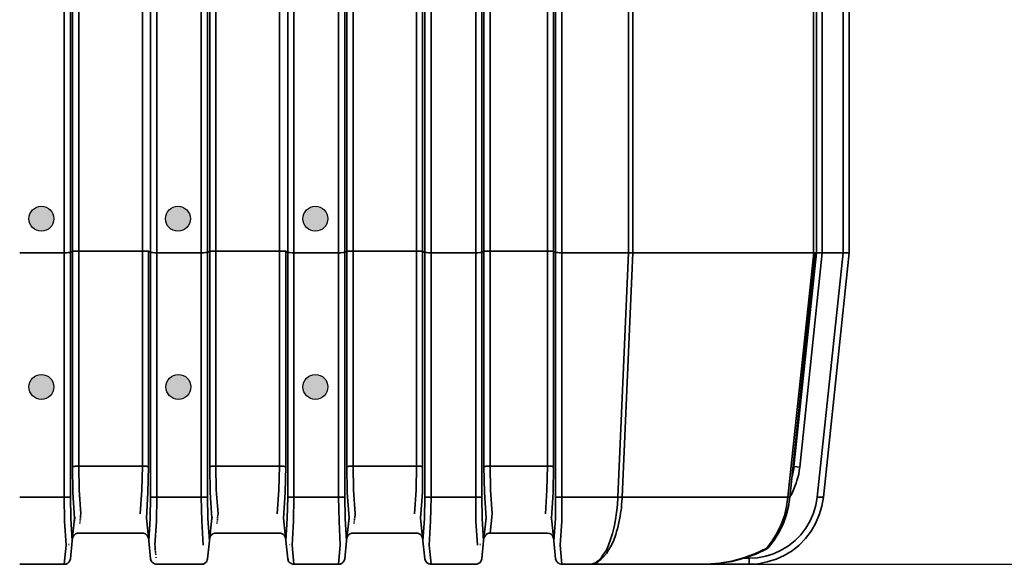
# Model space of a CAD drawing. Header units: millimetres. Extents: x -1661 to 8978, y 10538 to 15989.
# Tile 14 of 24: x 5140 to 6720, y 12669 to 13544. Entities that reach past the tile are written whole.
import ezdxf

# ---------------------------------------------------------------- set-up
doc = ezdxf.new("R2010")
doc.units = ezdxf.units.MM
doc.layers.add('2DH_OBV_z', color=250, linetype='Continuous', lineweight=30)
doc.layers.add('Eko_Wymiary', color=7, linetype='Continuous', lineweight=20)
doc.layers.add('C00-00-00-BLACK', color=7, linetype='Continuous')
doc.styles.get("Standard").update_dxf_attribs({"font": 'arial.ttf'})
doc.dimstyles.new('ISO-25', dxfattribs={"dimtxt": 2.5, "dimasz": 2.5, "dimexe": 1.25, "dimexo": 0.625, "dimtad": 1, "dimtxsty": 'Standard', "dimcen": 2.5, "dimadec": 0, "dimazin": 0, "dimtfac": 1, "dimtmove": 0, "dimatfit": 3, "dimfxl": 0, "dimarcsym": 0})

# ---------------------------------------------------------------- blocks, each defined once
blk = doc.blocks.new('*D137')
at = {"layer": 'Defpoints', "color": 0}
for p in [(6273.5, 14289), (6855.1, 14289), (6458.5, 12669.3)]:
    blk.add_point(p, dxfattribs=at)
at = {"layer": 'Eko_Wymiary', "color": 0, "lineweight": -2, "ltscale": 2}
for p, q in [((6274.2, 14289), (6856.3, 14289)), ((6855.1, 12719.3), (6855.1, 14239)), ((6459.1, 12669.3), (6856.3, 12669.3))]:
    blk.add_line(p, q, dxfattribs=at)
at = {"layer": 'Eko_Wymiary', "color": 0}
for points in [[(6863.4, 14239), (6846.8, 14239), (6855.1, 14289)], [(6846.8, 12719.3), (6863.4, 12719.3), (6855.1, 12669.3)]]:
    blk.add_solid(points, dxfattribs=at)
at = {"layer": 'Eko_Wymiary', "color": 0, "insert": (6824.6, 13249.3), "char_height": 50, "attachment_point": 5, "rotation": 90}
blk.add_mtext('1620', dxfattribs=at)
blk = doc.blocks.new('*D138')
at = {"layer": 'Defpoints', "color": 0}
for p in [(4668, 15749.2), (7065.1, 15749.2), (6276.6, 12669.3)]:
    blk.add_point(p, dxfattribs=at)
at = {"layer": 'Eko_Wymiary', "color": 0, "lineweight": -2, "ltscale": 2}
for p, q in [((4668.6, 15749.2), (7066.3, 15749.2)), ((7065.1, 12719.3), (7065.1, 15699.2)), ((6277.2, 12669.3), (7066.3, 12669.3))]:
    blk.add_line(p, q, dxfattribs=at)
at = {"layer": 'Eko_Wymiary', "color": 0}
for points in [[(7073.4, 15699.2), (7056.8, 15699.2), (7065.1, 15749.2)], [(7056.8, 12719.3), (7073.4, 12719.3), (7065.1, 12669.3)]]:
    blk.add_solid(points, dxfattribs=at)
at = {"layer": 'Eko_Wymiary', "color": 0, "insert": (7034.6, 13472.7), "char_height": 50, "attachment_point": 5, "rotation": 90}
blk.add_mtext('3065', dxfattribs=at)
blk = doc.blocks.new('A$C31ED3315')
at = {"layer": 'C00-00-00-BLACK', "color": 7, "linetype": 'Continuous', "lineweight": 35}
for p, q in [((2724.1, 1147.7), (2724.1, 500.3)), ((1521.4, 1119.4), (1521.4, 500.3)), ((1531.1, 500.8), (1531.1, 1119)), ((1534.5, 1117.3), (1534.5, 502.5)), ((1544.7, 502.9), (1544.7, 1116.8)), ((1646.8, 1116.8), (1646.8, 502.9)), ((1659.9, 1119), (1659.9, 500.8)), ((1670.1, 500.3), (1670.1, 1119.4)), ((1741.2, 1119.4), (1741.2, 500.3)), ((1751.4, 500.8), (1751.4, 1119)), ((1754.8, 1117.3), (1754.8, 502.5)), ((1764.5, 502.9), (1764.5, 1116.8)), ((1866.7, 1116.8), (1866.7, 502.9)), ((1880.2, 1119), (1880.2, 500.8)), ((1890, 1119.4), (1890, 500.3)), ((1961.5, 1119.4), (1961.5, 500.3)), ((1971.7, 500.8), (1971.7, 1119)), ((1975.1, 1117.3), (1975.1, 502.5)), ((1984.9, 502.9), (1984.9, 1116.8)), ((2087, 1116.8), (2087, 502.9)), ((2096.7, 502.5), (2096.7, 1117.3)), ((2100.1, 1119), (2100.1, 500.8)), ((2110.3, 1119.4), (2110.3, 500.3)), ((2181.9, 1119.4), (2181.9, 500.3)), ((2191.6, 1119), (2191.6, 500.8)), ((2195, 1117.3), (2195, 502.5)), ((2205.2, 1116.8), (2205.2, 502.9)), ((2297.1, 1116.8), (2297.1, 502.9)), ((2306.8, 1117.3), (2306.8, 502.5)), ((2310.2, 1119), (2310.2, 500.8)), ((2320.4, 500.3), (2320.4, 1119.4)), ((2427.2, 500.3), (2427.2, 1119.4)), ((2433.9, 500.3), (2433.9, 1119.4)), ((2728.8, 1119.4), (2728.8, 500.3)), ((2738.1, 500.3), (2738.1, 1119.4)), ((2771.6, 500.3), (2771.6, 1119.4)), ((2781.3, 500.3), (2781.3, 1119.4)), ((1521.4, 500.3), (1449.8, 500.3)), ((1524.8, 500.3), (1521.4, 500.3)), ((1521.4, 500.3), (1521.4, 107.6)), ((1527.7, 500.8), (1524.8, 500.3)), ((1530.3, 500.8), (1527.7, 500.8)), ((1531.1, 500.8), (1530.3, 500.8)), ((1534.5, 502.5), (1531.1, 500.8)), ((1531.1, 108.5), (1531.1, 500.8)), ((1535.8, 502.9), (1534.5, 502.5)), ((1534.5, 502.5), (1534.5, 156.8)), ((1537.9, 502.9), (1535.8, 502.9)), ((1540.9, 502.9), (1537.9, 502.9)), ((1544.7, 502.9), (1540.9, 502.9)), ((1646.8, 502.9), (1544.7, 502.9)), ((1544.7, 157.6), (1544.7, 502.9)), ((1646.8, 502.9), (1646.8, 157.6)), ((1650.2, 502.9), (1646.8, 502.9)), ((1653.1, 502.9), (1650.2, 502.9)), ((1655.7, 502.9), (1653.1, 502.9)), ((1656.5, 502.5), (1655.7, 502.9)), ((1659.9, 500.8), (1656.5, 502.5)), ((1656.5, 156.8), (1656.5, 502.5)), ((1659.9, 500.8), (1659.9, 108.5)), ((1660.8, 500.8), (1659.9, 500.8)), ((1663.3, 500.8), (1660.8, 500.8)), ((1666.3, 500.3), (1663.3, 500.8)), ((1670.1, 500.3), (1666.3, 500.3)), ((1741.2, 500.3), (1670.1, 500.3)), ((1670.1, 107.6), (1670.1, 500.3)), ((1741.2, 500.3), (1741.2, 107.6)), ((1745.1, 500.3), (1741.2, 500.3)), ((1748, 500.8), (1745.1, 500.3)), ((1750.1, 500.8), (1748, 500.8)), ((1751.4, 500.8), (1750.1, 500.8)), ((1754.8, 502.5), (1751.4, 500.8)), ((1751.4, 108.5), (1751.4, 500.8)), ((1755.6, 502.9), (1754.8, 502.5)), ((1754.8, 502.5), (1754.8, 156.8)), ((1758.2, 502.9), (1755.6, 502.9)), ((1761.2, 502.9), (1758.2, 502.9)), ((1764.5, 502.9), (1761.2, 502.9)), ((1866.7, 502.9), (1764.5, 502.9)), ((1764.5, 157.6), (1764.5, 502.9)), ((1866.7, 502.9), (1866.7, 157.6)), ((1870.5, 502.9), (1866.7, 502.9)), ((1873.4, 502.9), (1870.5, 502.9)), ((1875.5, 502.9), (1873.4, 502.9)), ((1876.8, 502.5), (1875.5, 502.9)), ((1880.2, 500.8), (1876.8, 502.5)), ((1876.8, 156.8), (1876.8, 502.5)), ((1880.2, 500.8), (1880.2, 108.5)), ((1881, 500.8), (1880.2, 500.8)), ((1883.2, 500.8), (1881, 500.8)), ((1886.6, 500.3), (1883.2, 500.8)), ((1890, 500.3), (1886.6, 500.3)), ((1961.5, 500.3), (1890, 500.3)), ((1890, 500.3), (1890, 107.6)), ((1965.4, 500.3), (1961.5, 500.3)), ((1961.5, 500.3), (1961.5, 107.6)), ((1968.3, 500.8), (1965.4, 500.3)), ((1970.4, 500.8), (1968.3, 500.8)), ((1971.7, 500.8), (1970.4, 500.8)), ((1975.1, 502.5), (1971.7, 500.8)), ((1971.7, 108.5), (1971.7, 500.8)), ((1976, 502.9), (1975.1, 502.5)), ((1975.1, 502.5), (1975.1, 156.8)), ((1978.1, 502.9), (1976, 502.9)), ((1981.5, 502.9), (1978.1, 502.9)), ((1984.9, 502.9), (1981.5, 502.9)), ((2087, 502.9), (1984.9, 502.9)), ((1984.9, 157.6), (1984.9, 502.9)), ((2090.3, 502.9), (2087, 502.9)), ((2087, 502.9), (2087, 157.6)), ((2093.7, 502.9), (2090.3, 502.9)), ((2095.8, 502.9), (2093.7, 502.9)), ((2096.7, 502.5), (2095.8, 502.9)), ((2100.1, 500.8), (2096.7, 502.5)), ((2096.7, 156.8), (2096.7, 502.5)), ((2100.1, 500.8), (2100.1, 108.5)), ((2101.4, 500.8), (2100.1, 500.8)), ((2103.5, 500.8), (2101.4, 500.8)), ((2106.4, 500.3), (2103.5, 500.8)), ((2110.3, 500.3), (2106.4, 500.3)), ((2181.9, 500.3), (2110.3, 500.3)), ((2110.3, 500.3), (2110.3, 107.6)), ((2181.9, 500.3), (2181.9, 107.6)), ((2185.2, 500.3), (2181.9, 500.3)), ((2188.6, 500.8), (2185.2, 500.3)), ((2190.8, 500.8), (2188.6, 500.8)), ((2191.6, 500.8), (2190.8, 500.8)), ((2195, 502.5), (2191.6, 500.8)), ((2191.6, 500.8), (2191.6, 108.5)), ((2196.3, 502.9), (2195, 502.5)), ((2195, 502.5), (2195, 156.8)), ((2198.4, 502.9), (2196.3, 502.9)), ((2201.3, 502.9), (2198.4, 502.9)), ((2205.2, 502.9), (2201.3, 502.9)), ((2205.2, 502.9), (2205.2, 157.6)), ((2297.1, 502.9), (2205.2, 502.9)), ((2297.1, 502.9), (2297.1, 157.6)), ((2300.5, 502.9), (2297.1, 502.9)), ((2303.9, 502.9), (2300.5, 502.9)), ((2306, 502.9), (2303.9, 502.9)), ((2306.8, 502.5), (2306, 502.9)), ((2306.8, 502.5), (2306.8, 156.8)), ((2310.2, 500.8), (2306.8, 502.5)), ((2310.2, 500.8), (2310.2, 108.5)), ((2311.5, 500.8), (2310.2, 500.8)), ((2313.6, 500.8), (2311.5, 500.8)), ((2316.6, 500.3), (2313.6, 500.8)), ((2320.4, 500.3), (2316.6, 500.3)), ((2427.2, 500.3), (2320.4, 500.3)), ((2320.4, 107.6), (2320.4, 500.3)), ((2409.8, 107.6), (2427.2, 500.3)), ((2417, 107.6), (2433.9, 500.3)), ((2431, 500.3), (2427.2, 500.3)), ((2433.9, 500.3), (2431, 500.3)), ((2724.1, 500.3), (2433.9, 500.3)), ((2724.6, 500.3), (2683, 107.6)), ((2727.1, 500.3), (2686, 107.2)), ((2728.8, 500.3), (2692.8, 156.8)), ((2702.1, 155.9), (2738.1, 500.3)), ((2728.8, 500.3), (2724.1, 500.3)), ((2738.1, 500.3), (2728.8, 500.3)), ((2730.1, 108), (2771.6, 500.3)), ((2771.6, 500.3), (2738.1, 500.3)), ((2740.2, 107.6), (2781.3, 500.3)), ((2772.4, 500.3), (2771.6, 500.3)), ((2781.3, 500.3), (2772.4, 500.3)), ((1534.5, 156.8), (1535.3, 115.2)), ((1534.9, 156.8), (1535.8, 157.2)), ((1535.8, 157.2), (1537, 157.2)), ((1537, 157.2), (1538.7, 157.6)), ((1538.7, 157.6), (1541.3, 157.6)), ((1541.3, 157.6), (1544.7, 157.6)), ((1646.8, 157.6), (1544.7, 157.6)), ((1544.7, 157.6), (1545.1, 119.5)), ((1646.8, 157.6), (1645.9, 119.5)), ((1648.5, 157.6), (1646.8, 157.6)), ((1650.2, 157.6), (1648.5, 157.6)), ((1651.9, 157.6), (1650.2, 157.6)), ((1653.1, 157.6), (1651.9, 157.6)), ((1654.4, 157.2), (1653.1, 157.6)), ((1655.7, 157.2), (1654.4, 157.2)), ((1655.7, 115.2), (1656.5, 156.8)), ((1754.8, 156.8), (1755.6, 115.2)), ((1756.9, 157.2), (1755.6, 157.2)), ((1758.2, 157.6), (1756.9, 157.2)), ((1759.5, 157.6), (1758.2, 157.6)), ((1761.2, 157.6), (1759.5, 157.6)), ((1762.9, 157.6), (1761.2, 157.6)), ((1764.5, 157.6), (1762.9, 157.6)), ((1866.7, 157.6), (1764.5, 157.6)), ((1764.5, 157.6), (1765.4, 119.5)), ((1866.7, 157.6), (1865.8, 119.5)), ((1868.8, 157.6), (1866.7, 157.6)), ((1870.5, 157.6), (1868.8, 157.6)), ((1872.2, 157.6), (1870.5, 157.6)), ((1873.4, 157.6), (1872.2, 157.6)), ((1874.7, 157.2), (1873.4, 157.6)), ((1875.5, 157.2), (1874.7, 157.2)), ((1876.4, 156.8), (1875.5, 157.2)), ((1876, 115.2), (1876.8, 156.8)), ((1975.1, 156.8), (1975.5, 115.2)), ((1975.5, 156.8), (1976.4, 157.2)), ((1976.4, 157.2), (1977.2, 157.2)), ((1977.2, 157.2), (1978.9, 157.6)), ((1978.9, 157.6), (1981.9, 157.6)), ((1981.9, 157.6), (1984.9, 157.6)), ((2087, 157.6), (1984.9, 157.6)), ((1984.9, 157.6), (1985.7, 119.5)), ((2086.1, 119.5), (2087, 157.6)), ((2088.6, 157.6), (2087, 157.6)), ((2090.3, 157.6), (2088.6, 157.6)), ((2092, 157.6), (2090.3, 157.6)), ((2093.7, 157.6), (2092, 157.6)), ((2095, 157.2), (2093.7, 157.6)), ((2095.8, 157.2), (2095, 157.2)), ((2096.7, 156.8), (2095.8, 157.2)), ((2096.3, 115.2), (2096.7, 156.8)), ((2195, 156.8), (2195.8, 115.2)), ((2196.3, 157.2), (2195.4, 156.8)), ((2197.1, 157.2), (2196.3, 157.2)), ((2198.4, 157.6), (2197.1, 157.2)), ((2199.6, 157.6), (2198.4, 157.6)), ((2201.3, 157.6), (2199.6, 157.6)), ((2203, 157.6), (2201.3, 157.6)), ((2205.2, 157.6), (2203, 157.6)), ((2205.2, 157.6), (2205.6, 119.5)), ((2297.1, 157.6), (2205.2, 157.6)), ((2297.1, 157.6), (2296.2, 119.5)), ((2298.8, 157.6), (2297.1, 157.6)), ((2300.5, 157.6), (2298.8, 157.6)), ((2302.2, 157.6), (2300.5, 157.6)), ((2303.9, 157.6), (2302.2, 157.6)), ((2305.1, 157.2), (2303.9, 157.6)), ((2306, 157.2), (2305.1, 157.2)), ((2306.8, 156.8), (2306, 157.2)), ((2306.4, 115.2), (2306.8, 156.8)), ((2690.2, 142.4), (2689.8, 140.6)), ((2690.7, 144), (2690.2, 142.4)), ((2691.1, 145.3), (2690.7, 144)), ((2692.8, 156.8), (2691.1, 156.8)), ((2691.5, 148.7), (2691.1, 147)), ((2691.1, 147), (2691.1, 145.3)), ((2692, 150.4), (2691.5, 148.7)), ((2692.4, 153.4), (2692, 151.7)), ((2692, 151.7), (2692, 150.4)), ((2692.8, 156.8), (2692.4, 155.1)), ((2692.4, 155.1), (2692.4, 153.4)), ((2702.1, 155.9), (2692.8, 156.8)), ((2699.1, 139.4), (2700.4, 144.9)), ((2700.4, 144.9), (2701.3, 150.4)), ((2701.3, 150.4), (2702.1, 155.9)), ((2692, 119.5), (2694.9, 126.7)), ((2694.9, 126.7), (2696.2, 130.5)), ((2696.2, 130.5), (2697.4, 134.3)), ((2697.4, 134.3), (2699.1, 139.4)), ((1535.3, 115.2), (1537.9, 74.1)), ((1545.1, 119.5), (1548.1, 80.9)), ((1645.9, 119.5), (1643, 80.9)), ((1653.1, 74.1), (1655.7, 115.2)), ((1755.6, 115.2), (1758.2, 74.1)), ((1765.4, 119.5), (1768.4, 80.9)), ((1865.8, 119.5), (1863.3, 80.9)), ((1873.4, 74.1), (1876, 115.2)), ((1975.5, 115.2), (1978.5, 74.1)), ((1985.7, 119.5), (1988.2, 80.9)), ((2083.6, 80.9), (2086.1, 119.5)), ((2093.3, 74.1), (2096.3, 115.2)), ((2195.8, 115.2), (2198.4, 74.1)), ((2205.6, 119.5), (2208.5, 80.9)), ((2296.2, 119.5), (2293.7, 80.9)), ((2303.4, 74.1), (2306.4, 115.2)), ((2687.3, 110.2), (2688.6, 112.3)), ((2688.6, 112.3), (2692, 119.5)), ((1521.4, 107.6), (1449.8, 107.6)), ((1523.1, 107.6), (1521.4, 107.6)), ((1521.8, 69.1), (1521.4, 107.6)), ((1524.8, 107.6), (1523.1, 107.6)), ((1526.4, 107.6), (1524.8, 107.6)), ((1527.7, 108), (1526.4, 107.6)), ((1529, 108), (1527.7, 108)), ((1530.3, 108), (1529, 108)), ((1532, 73.3), (1531.1, 108.5)), ((1659.9, 108.5), (1659.5, 73.3)), ((1660.3, 108.5), (1661.2, 108)), ((1661.2, 108), (1662.4, 108)), ((1662.4, 108), (1664.1, 108)), ((1664.1, 108), (1666.7, 107.6)), ((1666.7, 107.6), (1670.1, 107.6)), ((1670.1, 107.6), (1669.2, 69.1)), ((1741.2, 107.6), (1670.1, 107.6)), ((1741.2, 107.6), (1742.1, 69.1)), ((1743.4, 107.6), (1741.2, 107.6)), ((1745.1, 107.6), (1743.4, 107.6)), ((1746.7, 107.6), (1745.1, 107.6)), ((1748, 108), (1746.7, 107.6)), ((1749.3, 108), (1748, 108)), ((1750.1, 108), (1749.3, 108)), ((1751, 108.5), (1750.1, 108)), ((1751.8, 73.3), (1751.4, 108.5)), ((1880.2, 108.5), (1879.4, 73.3)), ((1880.6, 108.5), (1881.5, 108)), ((1881.5, 108), (1882.7, 108)), ((1882.7, 108), (1884, 108)), ((1884, 108), (1887, 107.6)), ((1887, 107.6), (1890, 107.6)), ((1890, 107.6), (1889.5, 69.1)), ((1961.5, 107.6), (1890, 107.6)), ((1963.2, 107.6), (1961.5, 107.6)), ((1962.4, 69.1), (1961.5, 107.6)), ((1965.4, 107.6), (1963.2, 107.6)), ((1966.6, 107.6), (1965.4, 107.6)), ((1968.3, 108), (1966.6, 107.6)), ((1969.6, 108), (1968.3, 108)), ((1970.4, 108), (1969.6, 108)), ((1971.3, 108.5), (1970.4, 108)), ((1972.1, 73.3), (1971.7, 108.5)), ((2100.1, 108.5), (2099.7, 73.3)), ((2100.5, 108.5), (2101.4, 108)), ((2101.4, 108), (2102.6, 108)), ((2102.6, 108), (2104.3, 108)), ((2104.3, 108), (2107.3, 107.6)), ((2107.3, 107.6), (2110.3, 107.6)), ((2110.3, 107.6), (2109.4, 69.1)), ((2181.9, 107.6), (2110.3, 107.6)), ((2181.9, 107.6), (2182.3, 69.1)), ((2183.6, 107.6), (2181.9, 107.6)), ((2185.2, 107.6), (2183.6, 107.6)), ((2186.9, 107.6), (2185.2, 107.6)), ((2188.6, 108), (2186.9, 107.6)), ((2189.5, 108), (2188.6, 108)), ((2190.8, 108), (2189.5, 108)), ((2192.4, 73.3), (2191.6, 108.5)), ((2310.2, 108.5), (2309.8, 73.3)), ((2310.7, 108.5), (2311.5, 108)), ((2311.5, 108), (2312.8, 108)), ((2312.8, 108), (2314.5, 108)), ((2314.5, 108), (2317.4, 107.6)), ((2317.4, 107.6), (2320.4, 107.6)), ((2320.4, 107.6), (2320, 69.1)), ((2409.8, 107.6), (2320.4, 107.6)), ((2408.1, 83), (2409.4, 95.3)), ((2409.4, 95.3), (2409.8, 107.6)), ((2417, 107.6), (2409.8, 107.6)), ((2415.7, 92.4), (2416.1, 94.9)), ((2416.1, 97.4), (2416.6, 100)), ((2416.1, 94.9), (2416.1, 97.4)), ((2416.6, 102.5), (2417, 105.1)), ((2416.6, 100), (2416.6, 102.5)), ((2683, 107.6), (2417, 107.6)), ((2417, 105.1), (2417, 107.6)), ((2683, 107.6), (2680.9, 92.8)), ((2684.3, 107.6), (2683, 107.6)), ((2686, 107.6), (2683.9, 92.8)), ((2685.2, 107.6), (2684.3, 107.6)), ((2686, 107.6), (2685.2, 107.6)), ((2686, 107.6), (2687.3, 110.2)), ((2728, 94.9), (2724.1, 82.2)), ((2730.1, 108), (2728, 94.9)), ((2740.2, 107.6), (2730.1, 108)), ((2737.7, 93.2), (2740.2, 107.6)), ((1547.6, 78.8), (1548.1, 79.7)), ((1548.1, 80.1), (1548.1, 80.9)), ((1767.9, 80.1), (1768.4, 80.9)), ((1767.9, 78.8), (1767.9, 79.7)), ((1988.2, 80.1), (1988.2, 80.9)), ((1988.2, 78.8), (1988.2, 79.7)), ((2208.5, 80.9), (2205.2, 50)), ((2406.4, 71.2), (2408.1, 83)), ((2413.6, 77.1), (2414.4, 82.2)), ((2414.4, 82.2), (2415.3, 87.3)), ((2415.3, 87.3), (2415.7, 89.8)), ((2415.7, 89.8), (2415.7, 92.4)), ((2680.9, 92.8), (2677.5, 78)), ((2683.9, 92.8), (2680.5, 78.4)), ((2724.1, 82.2), (2718.6, 69.9)), ((2727.5, 65.7), (2733.5, 79.2)), ((2733.5, 79.2), (2737.7, 93.2)), ((1524.3, 30.9), (1521.8, 69.1)), ((1534.1, 37.7), (1532, 73.3)), ((1537.9, 74.1), (1534.1, 37.7)), ((1537.5, 69.1), (1538.3, 75.8)), ((1546.4, 66.9), (1546.4, 67.8)), ((1546.4, 64.8), (1546.4, 65.7)), ((1546.8, 71.6), (1547.2, 72.5)), ((1546.8, 70.3), (1546.8, 71.2)), ((1546.8, 68.6), (1546.8, 69.5)), ((1547.2, 75.4), (1547.6, 76.3)), ((1547.2, 74.6), (1547.2, 75.4)), ((1547.2, 73.3), (1547.2, 74.1)), ((1547.6, 78), (1547.6, 78.8)), ((1547.6, 76.7), (1547.6, 77.5)), ((1656.9, 37.7), (1653.1, 74.1)), ((1659.5, 73.3), (1656.9, 37.7)), ((1669.2, 69.1), (1666.7, 30.9)), ((1742.1, 69.1), (1744.2, 30.9)), ((1754.4, 37.7), (1751.8, 73.3)), ((1758.2, 74.1), (1754.4, 37.7)), ((1757.8, 69.1), (1758.6, 75.8)), ((1766.2, 64.8), (1766.2, 65.7)), ((1766.7, 68.6), (1766.7, 69.5)), ((1766.7, 66.9), (1766.7, 67.8)), ((1767.1, 71.6), (1767.1, 72.5)), ((1767.1, 70.3), (1767.1, 71.2)), ((1767.5, 76.7), (1767.9, 77.5)), ((1767.5, 75.4), (1767.5, 76.3)), ((1767.5, 74.6), (1767.5, 75.4)), ((1767.5, 73.3), (1767.5, 74.1)), ((1767.9, 78), (1767.9, 78.8)), ((1877.2, 37.7), (1873.4, 74.1)), ((1879.4, 73.3), (1877.2, 37.7)), ((1889.5, 69.1), (1887, 30.9)), ((1964.5, 30.9), (1962.4, 69.1)), ((1974.7, 37.7), (1972.1, 73.3)), ((1978.5, 74.1), (1974.7, 37.7)), ((1978.1, 69.1), (1978.5, 75.8)), ((1986.5, 64.8), (1986.5, 65.7)), ((1987, 70.3), (1987.4, 71.2)), ((1987, 68.6), (1987, 69.5)), ((1987, 66.9), (1987, 67.8)), ((1987.4, 73.3), (1987.4, 74.1)), ((1987.4, 71.6), (1987.4, 72.5)), ((1987.8, 76.7), (1987.8, 77.5)), ((1987.8, 75.4), (1987.8, 76.3)), ((1987.8, 74.6), (1987.8, 75.4)), ((1988.2, 78), (1988.2, 78.8)), ((2097.1, 37.7), (2093.3, 74.1)), ((2099.7, 73.3), (2097.1, 37.7)), ((2109.4, 69.1), (2107.3, 30.9)), ((2182.3, 69.1), (2184.8, 30.9)), ((2194.6, 37.7), (2192.4, 73.3)), ((2198.4, 74.1), (2194.6, 37.7)), ((2197.9, 69.1), (2198.8, 75.8)), ((2303, 75.8), (2303.9, 69.1)), ((2307.3, 37.7), (2303.4, 74.1)), ((2309.8, 73.3), (2307.3, 37.7)), ((2320, 69.1), (2317.4, 30.9)), ((2404.3, 60.2), (2406.4, 71.2)), ((2410.6, 61.9), (2411.9, 66.9)), ((2411.9, 66.9), (2412.7, 72)), ((2412.7, 72), (2413.6, 77.1)), ((2672.4, 64), (2666.1, 50.4)), ((2675.4, 64.4), (2668.6, 51.3)), ((2677.5, 78), (2672.4, 64)), ((2680.5, 78.4), (2675.4, 64.4)), ((2718.6, 69.9), (2711.8, 58)), ((2720.3, 53), (2727.5, 65.7)), ((1536.6, 46.2), (1537.9, 47.4)), ((1537.9, 47.4), (1539.2, 48.7)), ((1539.2, 48.7), (1540.9, 49.6)), ((1540.9, 49.6), (1542.6, 50)), ((1542.6, 50), (1544.7, 50)), ((1646.8, 50), (1544.7, 50)), ((1646.8, 50), (1648.5, 50)), ((1648.5, 50), (1650.2, 49.6)), ((1650.2, 49.6), (1651.9, 48.7)), ((1651.9, 48.7), (1653.1, 47.4)), ((1653.1, 47.4), (1654.4, 46.2)), ((1756.9, 46.2), (1758.2, 47.4)), ((1758.2, 47.4), (1759.5, 48.7)), ((1759.5, 48.7), (1761.2, 49.6)), ((1761.2, 49.6), (1762.9, 50)), ((1762.9, 50), (1764.5, 50)), ((1866.7, 50), (1764.5, 50)), ((1868.8, 50), (1866.7, 50)), ((1870.9, 49.1), (1868.8, 50)), ((1872.6, 48.3), (1870.9, 49.1)), ((1874.3, 46.6), (1872.6, 48.3)), ((1976.8, 46.2), (1978.1, 47.4)), ((1978.1, 47.4), (1979.8, 48.7)), ((1979.8, 48.7), (1981.5, 49.6)), ((1981.5, 49.6), (1983.2, 50)), ((1983.2, 50), (1984.9, 50)), ((2087, 50), (1984.9, 50)), ((2089.1, 50), (2087, 50)), ((2091.2, 49.1), (2089.1, 50)), ((2092.9, 48.3), (2091.2, 49.1)), ((2094.2, 46.6), (2092.9, 48.3)), ((2197.1, 46.2), (2198.4, 47.4)), ((2198.4, 47.4), (2199.6, 48.7)), ((2199.6, 48.7), (2201.3, 49.6)), ((2201.3, 49.6), (2203, 50)), ((2203, 50), (2205.2, 50)), ((2297.1, 50), (2205.2, 50)), ((2300.1, 49.6), (2297.1, 50)), ((2303, 48.3), (2300.1, 49.6)), ((2304.7, 46.6), (2303, 48.3)), ((2398.4, 39.8), (2401.3, 49.6)), ((2401.3, 49.6), (2404.3, 60.2)), ((2403.4, 39), (2406.8, 47.9)), ((2406.8, 47.9), (2408.1, 52.5)), ((2408.1, 52.5), (2409.4, 57.2)), ((2409.4, 57.2), (2410.6, 61.9)), ((2666.1, 50.4), (2658, 37.7)), ((2668.6, 51.3), (2661, 38.6)), ((2703.8, 47.4), (2694.5, 38.1)), ((2711.8, 58), (2703.8, 47.4)), ((2711.4, 41.5), (2720.3, 53)), ((1529, 31.8), (1528.1, 31.8)), ((1531.1, 8.9), (1534.1, 37.7)), ((1534.5, 41.1), (1534.9, 42.8)), ((1534.9, 42.8), (1535.8, 44.5)), ((1535.8, 44.5), (1536.6, 46.2)), ((1654.4, 46.2), (1655.7, 44.5)), ((1655.7, 44.5), (1656.1, 42.8)), ((1656.1, 42.8), (1656.5, 41.1)), ((1656.9, 37.7), (1659.9, 8.9)), ((1751.4, 8.9), (1754.4, 37.7)), ((1754.8, 41.1), (1755.2, 42.8)), ((1755.2, 42.8), (1755.6, 44.5)), ((1755.6, 44.5), (1756.9, 46.2)), ((1876, 44.1), (1874.3, 46.6)), ((1876.8, 41.1), (1876, 44.1)), ((1877.2, 37.7), (1880.2, 8.9)), ((1883.6, 31.4), (1882.7, 31.8)), ((1971.7, 8.9), (1974.7, 37.7)), ((1975.1, 42.8), (1976, 44.5)), ((1975.1, 41.1), (1975.1, 42.8)), ((1976, 44.5), (1976.8, 46.2)), ((2095.8, 44.1), (2094.2, 46.6)), ((2096.7, 41.1), (2095.8, 44.1)), ((2097.1, 37.7), (2100.1, 8.9)), ((2189.5, 31.8), (2188.6, 31.8)), ((2191.6, 8.9), (2194.6, 37.7)), ((2195, 41.1), (2195.4, 42.8)), ((2195.4, 42.8), (2196.3, 44.5)), ((2196.3, 44.5), (2197.1, 46.2)), ((2305.6, 44.9), (2304.7, 46.6)), ((2306.4, 43.2), (2305.6, 44.9)), ((2306.8, 41.1), (2306.4, 43.2)), ((2307.3, 37.7), (2310.2, 8.9)), ((2395, 30.9), (2398.4, 39.8)), ((2400, 30.9), (2403.4, 39)), ((2658, 37.7), (2649.2, 25.8)), ((2661, 38.6), (2651.7, 27.1)), ((2694.5, 38.1), (2683.9, 29.7)), ((2701.3, 30.9), (2711.4, 41.5)), ((1521.4, 0), (1524.3, 30.9)), ((1667.1, 30.1), (1666.7, 30.9)), ((1667.1, 28.8), (1667.1, 29.7)), ((1667.1, 28), (1667.1, 28.8)), ((1667.1, 26.7), (1667.1, 27.5)), ((1667.5, 25.8), (1667.1, 26.7)), ((1667.5, 24.6), (1667.5, 25.4)), ((1667.5, 23.3), (1667.5, 24.1)), ((1667.5, 22), (1667.5, 22.9)), ((1667.9, 20.3), (1667.9, 21.2)), ((1667.9, 19.1), (1667.9, 19.9)), ((1668.4, 17.4), (1667.9, 18.2)), ((1668.4, 15.3), (1668.4, 16.1)), ((1887, 30.9), (1890, 0)), ((1961.5, 0), (1964.5, 30.9)), ((2107.3, 30.9), (2110.3, 0)), ((2317.4, 30.9), (2320.4, 0)), ((2383.1, 10.6), (2387.3, 16.1)), ((2387.3, 16.1), (2391.6, 22.9)), ((2387.3, 11.9), (2391.6, 17.4)), ((2391.6, 22.9), (2395, 30.9)), ((2391.6, 17.4), (2395.8, 23.7)), ((2395.8, 23.7), (2400, 30.9)), ((2630.9, 17.4), (2612.3, 10.2)), ((2631.4, 16.5), (2612.3, 9.7)), ((2649.2, 25.8), (2630.9, 17.4)), ((2649.2, 25), (2631.4, 16.5)), ((2660.2, 16.9), (2647.5, 13.1)), ((2652.1, 27.1), (2649.2, 25)), ((2650.4, 26.3), (2649.2, 25.8)), ((2651.7, 27.1), (2650.4, 26.3)), ((2672.4, 22.5), (2660.2, 16.9)), ((2683.9, 29.7), (2672.4, 22.5)), ((2677.1, 14), (2689.8, 21.6)), ((2689.8, 21.6), (2701.3, 30.9)), ((1521.4, 0), (1449.8, 0)), ((1524.3, 0.4), (1521.4, 0)), ((1527.3, 2.1), (1524.3, 0.4)), ((1528.6, 3.4), (1527.3, 2.1)), ((1529.8, 5.1), (1528.6, 3.4)), ((1530.7, 7.2), (1529.8, 5.1)), ((1531.1, 8.9), (1530.7, 7.2)), ((1659.9, 8.9), (1660.3, 7.2)), ((1660.3, 7.2), (1660.8, 5.5)), ((1660.8, 5.5), (1662, 3.8)), ((1662, 3.8), (1663.3, 2.5)), ((1663.3, 2.5), (1664.6, 1.7)), ((1664.6, 1.7), (1666.3, 0.9)), ((1666.3, 0.9), (1667.9, 0.4)), ((1667.9, 0.4), (1670.1, 0)), ((1668.8, 10.6), (1668.8, 11.4)), ((1741.2, 0), (1670.1, 0)), ((1744.6, 0.4), (1741.2, 0)), ((1747.2, 2.1), (1744.6, 0.4)), ((1748.9, 3.4), (1747.2, 2.1)), ((1750.1, 5.1), (1748.9, 3.4)), ((1751, 7.2), (1750.1, 5.1)), ((1751.4, 8.9), (1751, 7.2)), ((1880.2, 8.9), (1880.6, 7.2)), ((1880.6, 7.2), (1881, 5.5)), ((1881, 5.5), (1881.9, 3.8)), ((1881.9, 3.8), (1883.2, 2.5)), ((1883.2, 2.5), (1884.9, 1.7)), ((1884.9, 1.7), (1886.6, 0.9)), ((1886.6, 0.9), (1888.3, 0.4)), ((1888.3, 0.4), (1890, 0)), ((1961.5, 0), (1890, 0)), ((1964.5, 0.4), (1961.5, 0)), ((1967.5, 2.1), (1964.5, 0.4)), ((1969.2, 3.4), (1967.5, 2.1)), ((1970.4, 5.1), (1969.2, 3.4)), ((1971.3, 7.2), (1970.4, 5.1)), ((1971.7, 8.9), (1971.3, 7.2)), ((2100.1, 8.9), (2100.5, 7.2)), ((2100.5, 7.2), (2101.4, 5.5)), ((2101.4, 5.5), (2102.2, 3.8)), ((2102.2, 3.8), (2103.5, 2.5)), ((2103.5, 2.5), (2105.2, 1.7)), ((2105.2, 1.7), (2106.4, 0.9)), ((2106.4, 0.9), (2108.6, 0.4)), ((2108.6, 0.4), (2110.3, 0)), ((2181.9, 0), (2110.3, 0)), ((2181.9, 0), (2183.6, 0.4)), ((2183.6, 0.4), (2185.2, 0.9)), ((2185.2, 0.9), (2186.9, 1.7)), ((2186.9, 1.7), (2188.6, 2.5)), ((2188.6, 2.5), (2189.5, 3.8)), ((2189.5, 3.8), (2190.8, 5.5)), ((2190.8, 5.5), (2191.2, 7.2)), ((2191.2, 7.2), (2191.6, 8.9)), ((2310.2, 8.9), (2310.7, 7.2)), ((2310.7, 7.2), (2311.5, 5.5)), ((2311.5, 5.5), (2312.3, 3.8)), ((2312.3, 3.8), (2313.6, 2.5)), ((2313.6, 2.5), (2315.3, 1.7)), ((2315.3, 1.7), (2316.6, 0.9)), ((2316.6, 0.9), (2318.7, 0.4)), ((2318.7, 0.4), (2320.4, 0)), ((2320.4, 0), (2364.4, 0)), ((2364.4, 0), (2369.5, 0.9)), ((2546.6, 0), (2364.4, 0)), ((2364.4, 0), (2365.3, 0)), ((2365.3, 0), (2366.1, 0)), ((2366.6, 0), (2367.4, 0.4)), ((2369.1, 0.4), (2370.4, 0.9)), ((2369.5, 0.9), (2374.2, 2.5)), ((2370.4, 0.9), (2371.7, 1.3)), ((2371.7, 1.3), (2372.5, 1.3)), ((2372.5, 1.3), (2373.8, 1.7)), ((2373.8, 1.7), (2376.3, 3)), ((2374.2, 2.5), (2378.8, 5.9)), ((2376.3, 3), (2378.4, 4.2)), ((2378.4, 4.2), (2380.5, 5.9)), ((2378.8, 5.9), (2383.1, 10.6)), ((2380.5, 5.9), (2382.7, 7.6)), ((2382.7, 7.6), (2387.3, 11.9)), ((2546.6, 0), (2620.8, 0)), ((2553.4, 0), (2546.6, 0)), ((2573.3, 1.7), (2553.4, 0)), ((2573.3, 1.7), (2553.4, 0)), ((2593.2, 5.1), (2573.3, 1.7)), ((2593.2, 4.7), (2573.3, 1.7)), ((2612.3, 10.2), (2593.2, 5.1)), ((2612.3, 9.7), (2593.2, 4.7)), ((2620.8, 9.7), (2612.3, 9.7)), ((2634.3, 10.6), (2620.8, 9.7)), ((2620.8, 0), (2620.8, 9.7)), ((2620.8, 0), (2635.2, 0.9)), ((2647.5, 13.1), (2634.3, 10.6)), ((2635.2, 0.9), (2650, 3.8)), ((2650, 3.8), (2664, 8)), ((2664, 8), (2677.1, 14))]:
    blk.add_line(p, q, dxfattribs=at)

msp = doc.modelspace()

# ---------------------------------------------------------------- hatches: boundary and pattern name
at = {"layer": '2DH_OBV_z'}
for color, points in [(22, [(5194.43, 13224.149, 1), (5154.43, 13224.149, 1)]), (22, [(5413.696, 13224.149, 1), (5373.696, 13224.149, 1)]), (22, [(5634.43, 13224.149, 1), (5594.43, 13224.149, 1)]), (180, [(5194.43, 12954.149, 1), (5154.43, 12954.149, 1)]), (180, [(5414.43, 12954.149, 1), (5374.43, 12954.149, 1)]), (180, [(5634.43, 12954.149, 1), (5594.43, 12954.149, 1)])]:
    msp.add_hatch(color=color, dxfattribs=at).paths.add_polyline_path(points)

# ---------------------------------------------------------------- linework, layer by layer
at = {"layer": '2DH_OBV_z', "color": 22}
for centre in [(5174.43, 13224.149), (5393.696, 13224.149), (5614.43, 13224.149)]:
    msp.add_circle(centre, 20, dxfattribs=at)
at = {"layer": '2DH_OBV_z', "color": 180}
for centre in [(5174.43, 12954.149), (5394.43, 12954.149), (5614.43, 12954.149)]:
    msp.add_circle(centre, 20, dxfattribs=at)

# ---------------------------------------------------------------- block references
msp.add_blockref('A$C31ED3315', (3689.83, 12669.301))

# ---------------------------------------------------------------- dimensions: what is measured, and where the dimension line sits
at = {"layer": 'Eko_Wymiary', "ltscale": 2}
for base, p1, p2, text, picture, middle in [((7065.09, 15749.169), (6276.61, 12669.301), (4667.981, 15749.169), '3065', '*D138', (7065.09, 13472.726)), ((6855.09, 14289.024), (6458.49, 12669.301), (6273.532, 14289.024), '1620', '*D137', (6855.09, 13249.301))]:
    dim = msp.add_linear_dim(base=base, p1=p1, p2=p2, angle=90, text=text, dimstyle='ISO-25', override={"dimtxt": 50, "dimasz": 50, "dimgap": 5}, dxfattribs=at)
    dim.commit()
    dim.dimension.update_dxf_attribs({"geometry": picture, "text_midpoint": middle, "dimtype": 160})

doc.saveas('drawing.dxf')
